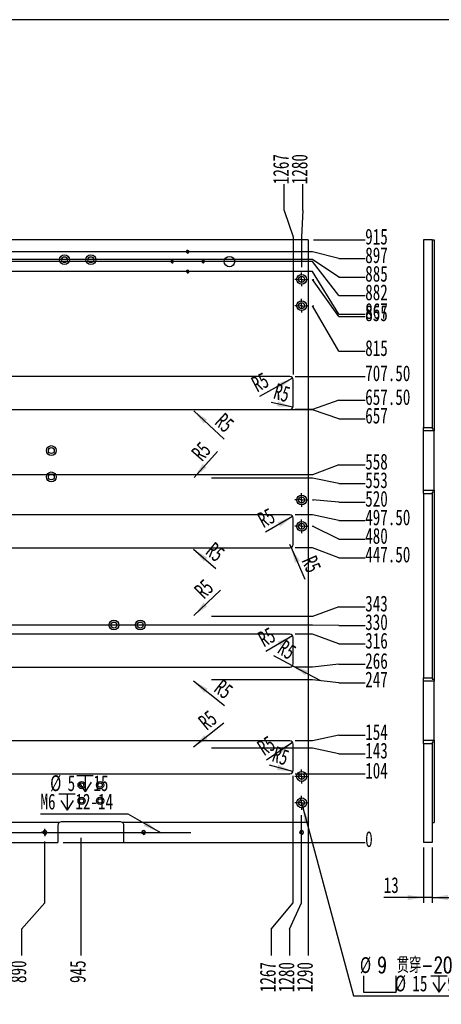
# Model space of a CAD drawing. Extents: x 14 to 410, y -22 to 279.
# Tile 12 of 16: x 146 to 226, y 92 to 279. Entities that reach past the tile are written whole.
import ezdxf

# ---------------------------------------------------------------- set-up
doc = ezdxf.new("R2010")
doc.units = 0
doc.linetypes.add('SLD-實線', pattern=[0])
doc.layers.get('0').update_dxf_attribs({"linetype": 'CONTINUOUS'})
doc.styles.add('SLDTEXTSTYLE0', font='TXT', dxfattribs={"width": 0.7})
doc.styles.add('SLDTEXTSTYLE1', font='TXT', dxfattribs={"width": 0.7, "bigfont": 'bigfont'})
doc.dimstyles.new('SLDDIMSTYLE0', dxfattribs={"dimtxt": 3, "dimasz": 3, "dimexe": 0, "dimexo": 0.0625, "dimgap": 0.75, "dimtad": 0, "dimtih": 1, "dimtoh": 1, "dimdec": 0, "dimlfac": 8, "dimrnd": 1e-09, "dimdsep": 46, "dimtxsty": 'SLDTEXTSTYLE0', "dimblk1": 'NONE', "dimblk2": 'NONE', "dimsah": 1, "dimcen": 0.09, "dimadec": 0, "dimazin": 0, "dimtfac": 1, "dimtdec": 3, "dimtofl": 0, "dimtmove": 0, "dimatfit": 3, "dimldrblk": 'NONE', "dimfxl": 0, "dimtolj": 1, "dimtzin": 12, "dimarcsym": 0})
doc.dimstyles.new('SLDDIMSTYLE1', dxfattribs={"dimtxt": 3, "dimasz": 3, "dimexe": 0, "dimexo": 0.0625, "dimgap": 0.75, "dimtad": 0, "dimtih": 1, "dimtoh": 1, "dimlfac": 8, "dimrnd": 1e-09, "dimzin": 12, "dimdsep": 46, "dimtxsty": 'SLDTEXTSTYLE0', "dimblk1": 'NONE', "dimblk2": 'NONE', "dimsah": 1, "dimcen": 0.09, "dimadec": 0, "dimazin": 0, "dimtfac": 1, "dimtdec": 3, "dimtofl": 0, "dimtmove": 0, "dimatfit": 3, "dimldrblk": 'NONE', "dimfxl": 0, "dimtolj": 1, "dimtzin": 12, "dimarcsym": 0})
doc.dimstyles.new('SLDDIMSTYLE10', dxfattribs={"dimtxt": 3, "dimasz": 3, "dimexe": 0, "dimexo": 0.0625, "dimgap": 0.75, "dimtad": 1, "dimlfac": 8, "dimrnd": 1e-09, "dimzin": 12, "dimdsep": 46, "dimtxsty": 'SLDTEXTSTYLE0', "dimsah": 1, "dimcen": 0.09, "dimadec": 0, "dimazin": 0, "dimtfac": 1, "dimtdec": 3, "dimtmove": 0, "dimatfit": 0, "dimfxl": 0, "dimtolj": 1, "dimtzin": 12, "dimarcsym": 0})
doc.dimstyles.new('SLDDIMSTYLE4', dxfattribs={"dimtxt": 3, "dimasz": 3, "dimexe": 0, "dimexo": 0.0625, "dimgap": 0.75, "dimtad": 0, "dimtih": 1, "dimtoh": 1, "dimlfac": 8, "dimrnd": 1e-09, "dimzin": 4, "dimdsep": 46, "dimtxsty": 'SLDTEXTSTYLE0', "dimblk1": 'NONE', "dimblk2": 'NONE', "dimsah": 1, "dimcen": 0.09, "dimadec": 0, "dimazin": 0, "dimtfac": 1, "dimtdec": 3, "dimtofl": 0, "dimtmove": 0, "dimatfit": 3, "dimldrblk": 'NONE', "dimfxl": 0, "dimtolj": 1, "dimtzin": 12, "dimarcsym": 0})
doc.dimstyles.new('SLDDIMSTYLE5', dxfattribs={"dimtxt": 3, "dimasz": 3, "dimexe": 0, "dimexo": 0.0625, "dimgap": 0.75, "dimtad": 1, "dimlfac": 8, "dimrnd": 1e-09, "dimzin": 12, "dimdsep": 46, "dimtxsty": 'SLDTEXTSTYLE0', "dimsah": 1, "dimcen": 0, "dimadec": 0, "dimazin": 0, "dimtfac": 1, "dimtdec": 3, "dimtofl": 0, "dimtmove": 1, "dimatfit": 3, "dimfxl": 0, "dimtolj": 1, "dimtzin": 12, "dimarcsym": 0})
doc.dimstyles.new('SLDDIMSTYLE6', dxfattribs={"dimtxt": 3, "dimasz": 3, "dimexe": 0, "dimexo": 0.0625, "dimgap": 0.75, "dimtad": 1, "dimlfac": 8, "dimrnd": 1e-09, "dimzin": 12, "dimdsep": 46, "dimtxsty": 'SLDTEXTSTYLE0', "dimsah": 1, "dimcen": 0, "dimadec": 0, "dimazin": 0, "dimtfac": 1, "dimtdec": 3, "dimtofl": 0, "dimtmove": 0, "dimatfit": 3, "dimfxl": 0, "dimtolj": 1, "dimtzin": 12, "dimarcsym": 0})
doc.dimstyles.new('SLDDIMSTYLE7', dxfattribs={"dimtxt": 3, "dimasz": 3, "dimexe": 0, "dimexo": 0.0625, "dimgap": 0.75, "dimtad": 1, "dimlfac": 8, "dimrnd": 1e-09, "dimzin": 12, "dimdsep": 46, "dimtxsty": 'SLDTEXTSTYLE0', "dimsah": 1, "dimcen": 0, "dimadec": 0, "dimazin": 0, "dimtfac": 1, "dimtdec": 3, "dimtofl": 0, "dimtmove": 1, "dimatfit": 3, "dimfxl": 0, "dimtolj": 1, "dimtzin": 12, "dimarcsym": 0})
doc.dimstyles.new('SLDDIMSTYLE8', dxfattribs={"dimtxt": 3, "dimasz": 3, "dimexe": 0, "dimexo": 0.0625, "dimgap": 0.75, "dimtad": 0, "dimtih": 1, "dimtoh": 1, "dimlfac": 8, "dimrnd": 1e-09, "dimzin": 12, "dimdsep": 46, "dimtxsty": 'SLDTEXTSTYLE0', "dimblk1": 'NONE', "dimsah": 1, "dimcen": 0, "dimadec": 0, "dimazin": 0, "dimtfac": 1, "dimtdec": 3, "dimtmove": 0, "dimatfit": 3, "dimldrblk": 'NONE', "dimfxl": 0, "dimtolj": 1, "dimtzin": 12, "dimarcsym": 0})

# ---------------------------------------------------------------- blocks, each defined once
blk = doc.blocks.new('_D_22')
at = {"color": 7, "linetype": 'SLD-實線', "transparency": 16777216}
for p, q in [((150.37, 110.86), (150.37, 122.51)), ((145.98, 105.86), (150.37, 110.86)), ((145.98, 105.86), (145.98, 100.86))]:
    blk.add_line(p, q, dxfattribs=at)
at = {"color": 7, "linetype": 'SLD-實線', "transparency": 16777216, "insert": (143.86, 95.62), "char_height": 3, "attachment_point": 1, "rotation": 90, "style": 'SLDTEXTSTYLE0'}
blk.add_mtext('890', dxfattribs=at)
blk = doc.blocks.new('_NONE')
blk = doc.blocks.new('_D_23')
at = {"color": 7, "linetype": 'SLD-實線', "transparency": 16777216}
blk.add_line((157.24, 123.2), (157.24, 100.86), dxfattribs=at)
at = {"color": 7, "linetype": 'SLD-實線', "transparency": 16777216, "insert": (155.12, 95.62), "char_height": 3, "attachment_point": 1, "rotation": 90, "style": 'SLDTEXTSTYLE0'}
blk.add_mtext('945', dxfattribs=at)
blk = doc.blocks.new('_D_24')
at = {"color": 7, "linetype": 'SLD-實線', "transparency": 16777216}
for p, q in [((197.49, 110.86), (197.49, 134.95)), ((193.31, 105.86), (197.49, 110.86)), ((193.31, 105.86), (193.31, 100.86))]:
    blk.add_line(p, q, dxfattribs=at)
at = {"color": 7, "linetype": 'SLD-實線', "transparency": 16777216, "insert": (191.19, 93.88), "char_height": 3, "attachment_point": 1, "rotation": 90, "style": 'SLDTEXTSTYLE0'}
blk.add_mtext('1267', dxfattribs=at)
blk = doc.blocks.new('_D_25')
at = {"color": 7, "linetype": 'SLD-實線', "transparency": 16777216}
for p, q in [((199.12, 110.86), (199.12, 127.51)), ((196.84, 105.86), (199.12, 110.86)), ((196.84, 105.86), (196.84, 100.86))]:
    blk.add_line(p, q, dxfattribs=at)
at = {"color": 7, "linetype": 'SLD-實線', "transparency": 16777216, "insert": (194.72, 93.88), "char_height": 3, "attachment_point": 1, "rotation": 90, "style": 'SLDTEXTSTYLE0'}
blk.add_mtext('1280', dxfattribs=at)
blk = doc.blocks.new('_D_26')
at = {"color": 7, "linetype": 'SLD-實線', "transparency": 16777216}
blk.add_line((200.37, 125.07), (200.37, 100.86), dxfattribs=at)
at = {"color": 7, "linetype": 'SLD-實線', "transparency": 16777216, "insert": (198.24, 93.88), "char_height": 3, "attachment_point": 1, "rotation": 90, "style": 'SLDTEXTSTYLE0'}
blk.add_mtext('1290', dxfattribs=at)
blk = doc.blocks.new('_D_29')
at = {"color": 7, "linetype": 'SLD-實線', "transparency": 16777216}
for p, q in [((31.43, 121.07), (36.43, 124.2)), ((36.43, 124.2), (178.12, 124.2)), ((31.43, 121.07), (26.43, 121.07))]:
    blk.add_line(p, q, dxfattribs=at)
at = {"color": 7, "linetype": 'SLD-實線', "transparency": 16777216, "insert": (22.94, 123.19), "char_height": 3, "attachment_point": 1, "style": 'SLDTEXTSTYLE0'}
blk.add_mtext('15', dxfattribs=at)
blk = doc.blocks.new('_D_77')
at = {"color": 7, "linetype": 'SLD-實線', "transparency": 16777216}
for p, q in [((195.81, 242.27), (195.81, 247.27)), ((195.81, 242.27), (197.49, 237.27)), ((197.49, 237.27), (197.49, 211.14))]:
    blk.add_line(p, q, dxfattribs=at)
at = {"color": 7, "linetype": 'SLD-實線', "transparency": 16777216, "insert": (193.69, 247.27), "char_height": 3, "attachment_point": 1, "rotation": 90, "style": 'SLDTEXTSTYLE0'}
blk.add_mtext('1267', dxfattribs=at)
blk = doc.blocks.new('_D_78')
at = {"color": 7, "linetype": 'SLD-實線', "transparency": 16777216}
for p, q in [((199.34, 242.27), (199.34, 247.27)), ((199.34, 242.27), (199.12, 237.27)), ((199.12, 237.27), (199.12, 231.51))]:
    blk.add_line(p, q, dxfattribs=at)
at = {"color": 7, "linetype": 'SLD-實線', "transparency": 16777216, "insert": (197.22, 247.27), "char_height": 3, "attachment_point": 1, "rotation": 90, "style": 'SLDTEXTSTYLE0'}
blk.add_mtext('1280', dxfattribs=at)
blk = doc.blocks.new('_D_79')
at = {"color": 7, "linetype": 'SLD-實線', "transparency": 16777216}
blk.add_line((153.87, 122.32), (211.19, 122.32), dxfattribs=at)
at = {"color": 7, "linetype": 'SLD-實線', "transparency": 16777216, "insert": (211.19, 124.44), "char_height": 3, "attachment_point": 1, "style": 'SLDTEXTSTYLE0'}
blk.add_mtext('0', dxfattribs=at)
blk = doc.blocks.new('_D_80')
at = {"color": 7, "linetype": 'SLD-實線', "transparency": 16777216}
blk.add_line((197.87, 135.32), (211.19, 135.32), dxfattribs=at)
at = {"color": 7, "linetype": 'SLD-實線', "transparency": 16777216, "insert": (211.19, 137.44), "char_height": 3, "attachment_point": 1, "style": 'SLDTEXTSTYLE0'}
blk.add_mtext('104', dxfattribs=at)
blk = doc.blocks.new('_D_81')
at = {"color": 7, "linetype": 'SLD-實線', "transparency": 16777216}
for p, q in [((201.19, 140.2), (181.99, 140.2)), ((206.19, 139.12), (201.19, 140.2)), ((206.19, 139.12), (211.19, 139.12))]:
    blk.add_line(p, q, dxfattribs=at)
at = {"color": 7, "linetype": 'SLD-實線', "transparency": 16777216, "insert": (211.19, 141.24), "char_height": 3, "attachment_point": 1, "style": 'SLDTEXTSTYLE0'}
blk.add_mtext('143', dxfattribs=at)
blk = doc.blocks.new('_D_82')
at = {"color": 7, "linetype": 'SLD-實線', "transparency": 16777216}
for p, q in [((206.19, 142.65), (201.19, 141.57)), ((206.19, 142.65), (211.19, 142.65)), ((201.19, 141.57), (197.87, 141.57))]:
    blk.add_line(p, q, dxfattribs=at)
at = {"color": 7, "linetype": 'SLD-實線', "transparency": 16777216, "insert": (211.19, 144.77), "char_height": 3, "attachment_point": 1, "style": 'SLDTEXTSTYLE0'}
blk.add_mtext('154', dxfattribs=at)
blk = doc.blocks.new('_D_83')
at = {"color": 7, "linetype": 'SLD-實線', "transparency": 16777216}
for p, q in [((201.19, 153.2), (181.99, 153.2)), ((206.19, 152.62), (201.19, 153.2)), ((206.19, 152.62), (211.19, 152.62))]:
    blk.add_line(p, q, dxfattribs=at)
at = {"color": 7, "linetype": 'SLD-實線', "transparency": 16777216, "insert": (211.19, 154.74), "char_height": 3, "attachment_point": 1, "style": 'SLDTEXTSTYLE0'}
blk.add_mtext('247', dxfattribs=at)
blk = doc.blocks.new('_D_84')
at = {"color": 7, "linetype": 'SLD-實線', "transparency": 16777216}
for p, q in [((201.19, 155.57), (197.87, 155.57)), ((206.19, 156.15), (201.19, 155.57)), ((206.19, 156.15), (211.19, 156.15))]:
    blk.add_line(p, q, dxfattribs=at)
at = {"color": 7, "linetype": 'SLD-實線', "transparency": 16777216, "insert": (211.19, 158.27), "char_height": 3, "attachment_point": 1, "style": 'SLDTEXTSTYLE0'}
blk.add_mtext('266', dxfattribs=at)
blk = doc.blocks.new('_D_85')
at = {"color": 7, "linetype": 'SLD-實線', "transparency": 16777216}
for p, q in [((201.19, 161.82), (197.87, 161.82)), ((206.19, 159.98), (201.19, 161.82)), ((206.19, 159.98), (211.19, 159.98))]:
    blk.add_line(p, q, dxfattribs=at)
at = {"color": 7, "linetype": 'SLD-實線', "transparency": 16777216, "insert": (211.19, 162.11), "char_height": 3, "attachment_point": 1, "style": 'SLDTEXTSTYLE0'}
blk.add_mtext('316', dxfattribs=at)
blk = doc.blocks.new('_D_86')
at = {"color": 7, "linetype": 'SLD-實線', "transparency": 16777216}
for p, q in [((201.19, 163.57), (122.05, 163.57)), ((206.19, 163.51), (201.19, 163.57)), ((206.19, 163.51), (211.19, 163.51))]:
    blk.add_line(p, q, dxfattribs=at)
at = {"color": 7, "linetype": 'SLD-實線', "transparency": 16777216, "insert": (211.19, 165.63), "char_height": 3, "attachment_point": 1, "style": 'SLDTEXTSTYLE0'}
blk.add_mtext('330', dxfattribs=at)
blk = doc.blocks.new('_D_87')
at = {"color": 7, "linetype": 'SLD-實線', "transparency": 16777216}
for p, q in [((206.19, 167.04), (201.19, 165.2)), ((206.19, 167.04), (211.19, 167.04)), ((201.19, 165.2), (181.99, 165.2))]:
    blk.add_line(p, q, dxfattribs=at)
at = {"color": 7, "linetype": 'SLD-實線', "transparency": 16777216, "insert": (211.19, 169.16), "char_height": 3, "attachment_point": 1, "style": 'SLDTEXTSTYLE0'}
blk.add_mtext('343', dxfattribs=at)
blk = doc.blocks.new('_D_88')
at = {"color": 7, "linetype": 'SLD-實線', "transparency": 16777216}
for p, q in [((201.19, 178.26), (197.87, 178.26)), ((206.19, 176.35), (201.19, 178.26)), ((206.19, 176.35), (211.19, 176.35))]:
    blk.add_line(p, q, dxfattribs=at)
at = {"color": 7, "linetype": 'SLD-實線', "transparency": 16777216, "insert": (211.19, 178.47), "char_height": 3, "attachment_point": 1, "style": 'SLDTEXTSTYLE0'}
blk.add_mtext('447.50', dxfattribs=at)
blk = doc.blocks.new('_D_89')
at = {"color": 7, "linetype": 'SLD-實線', "transparency": 16777216}
for p, q in [((206.19, 179.88), (201.19, 182.32)), ((201.19, 182.32), (201.43, 182.32)), ((206.19, 179.88), (211.19, 179.88))]:
    blk.add_line(p, q, dxfattribs=at)
at = {"color": 7, "linetype": 'SLD-實線', "transparency": 16777216, "insert": (211.19, 182), "char_height": 3, "attachment_point": 1, "style": 'SLDTEXTSTYLE0'}
blk.add_mtext('480', dxfattribs=at)
blk = doc.blocks.new('_D_90')
at = {"color": 7, "linetype": 'SLD-實線', "transparency": 16777216}
for p, q in [((201.19, 184.51), (197.87, 184.51)), ((206.19, 183.4), (201.19, 184.51)), ((206.19, 183.4), (211.19, 183.4))]:
    blk.add_line(p, q, dxfattribs=at)
at = {"color": 7, "linetype": 'SLD-實線', "transparency": 16777216, "insert": (211.19, 185.52), "char_height": 3, "attachment_point": 1, "style": 'SLDTEXTSTYLE0'}
blk.add_mtext('497.50', dxfattribs=at)
blk = doc.blocks.new('_D_91')
at = {"color": 7, "linetype": 'SLD-實線', "transparency": 16777216}
for p, q in [((206.19, 186.93), (201.19, 187.32)), ((201.19, 187.32), (201.43, 187.32)), ((206.19, 186.93), (211.19, 186.93))]:
    blk.add_line(p, q, dxfattribs=at)
at = {"color": 7, "linetype": 'SLD-實線', "transparency": 16777216, "insert": (211.19, 189.05), "char_height": 3, "attachment_point": 1, "style": 'SLDTEXTSTYLE0'}
blk.add_mtext('520', dxfattribs=at)
blk = doc.blocks.new('_D_92')
at = {"color": 7, "linetype": 'SLD-實線', "transparency": 16777216}
for p, q in [((201.19, 191.45), (181.99, 191.45)), ((206.19, 190.46), (201.19, 191.45)), ((206.19, 190.46), (211.19, 190.46))]:
    blk.add_line(p, q, dxfattribs=at)
at = {"color": 7, "linetype": 'SLD-實線', "transparency": 16777216, "insert": (211.19, 192.58), "char_height": 3, "attachment_point": 1, "style": 'SLDTEXTSTYLE0'}
blk.add_mtext('553', dxfattribs=at)
blk = doc.blocks.new('_D_93')
at = {"color": 7, "linetype": 'SLD-實線', "transparency": 16777216}
for p, q in [((206.19, 193.98), (201.19, 192.07)), ((206.19, 193.98), (211.19, 193.98)), ((201.19, 192.07), (107.3, 192.07))]:
    blk.add_line(p, q, dxfattribs=at)
at = {"color": 7, "linetype": 'SLD-實線', "transparency": 16777216, "insert": (211.19, 196.1), "char_height": 3, "attachment_point": 1, "style": 'SLDTEXTSTYLE0'}
blk.add_mtext('558', dxfattribs=at)
blk = doc.blocks.new('_D_94')
at = {"color": 7, "linetype": 'SLD-實線', "transparency": 16777216}
for p, q in [((201.19, 204.45), (181.99, 204.45)), ((206.19, 202.72), (201.19, 204.45)), ((206.19, 202.72), (211.19, 202.72))]:
    blk.add_line(p, q, dxfattribs=at)
at = {"color": 7, "linetype": 'SLD-實線', "transparency": 16777216, "insert": (211.19, 204.84), "char_height": 3, "attachment_point": 1, "style": 'SLDTEXTSTYLE0'}
blk.add_mtext('657', dxfattribs=at)
blk = doc.blocks.new('_D_95')
at = {"color": 7, "linetype": 'SLD-實線', "transparency": 16777216}
for p, q in [((206.19, 206.24), (201.19, 204.51)), ((206.19, 206.24), (211.19, 206.24)), ((201.19, 204.51), (197.87, 204.51))]:
    blk.add_line(p, q, dxfattribs=at)
at = {"color": 7, "linetype": 'SLD-實線', "transparency": 16777216, "insert": (211.19, 208.36), "char_height": 3, "attachment_point": 1, "style": 'SLDTEXTSTYLE0'}
blk.add_mtext('657.50', dxfattribs=at)
blk = doc.blocks.new('_D_96')
at = {"color": 7, "linetype": 'SLD-實線', "transparency": 16777216}
blk.add_line((197.87, 210.76), (211.19, 210.76), dxfattribs=at)
at = {"color": 7, "linetype": 'SLD-實線', "transparency": 16777216, "insert": (211.19, 212.88), "char_height": 3, "attachment_point": 1, "style": 'SLDTEXTSTYLE0'}
blk.add_mtext('707.50', dxfattribs=at)
blk = doc.blocks.new('_D_97')
at = {"color": 7, "linetype": 'SLD-實線', "transparency": 16777216}
for p, q in [((206.19, 215.54), (201.19, 224.2)), ((201.19, 224.2), (201.43, 224.2)), ((206.19, 215.54), (211.19, 215.54))]:
    blk.add_line(p, q, dxfattribs=at)
at = {"color": 7, "linetype": 'SLD-實線', "transparency": 16777216, "insert": (211.19, 217.66), "char_height": 3, "attachment_point": 1, "style": 'SLDTEXTSTYLE0'}
blk.add_mtext('815', dxfattribs=at)
blk = doc.blocks.new('_D_98')
at = {"color": 7, "linetype": 'SLD-實線', "transparency": 16777216}
for p, q in [((206.19, 222.16), (201.19, 229.2)), ((201.19, 229.2), (201.43, 229.2)), ((206.19, 222.16), (211.19, 222.16))]:
    blk.add_line(p, q, dxfattribs=at)
at = {"color": 7, "linetype": 'SLD-實線', "transparency": 16777216, "insert": (211.19, 224.28), "char_height": 3, "attachment_point": 1, "style": 'SLDTEXTSTYLE0'}
blk.add_mtext('855', dxfattribs=at)
blk = doc.blocks.new('_D_99')
at = {"color": 7, "linetype": 'SLD-實線', "transparency": 16777216}
for p, q in [((201.19, 230.7), (135.32, 230.7)), ((206.19, 222.59), (201.19, 230.7)), ((206.19, 222.59), (211.19, 222.59))]:
    blk.add_line(p, q, dxfattribs=at)
at = {"color": 7, "linetype": 'SLD-實線', "transparency": 16777216, "insert": (211.19, 224.71), "char_height": 3, "attachment_point": 1, "style": 'SLDTEXTSTYLE0'}
blk.add_mtext('867', dxfattribs=at)
blk = doc.blocks.new('_D_100')
at = {"color": 7, "linetype": 'SLD-實線', "transparency": 16777216}
for p, q in [((201.19, 232.57), (138.26, 232.57)), ((206.19, 226.12), (201.19, 232.57)), ((206.19, 226.12), (211.19, 226.12))]:
    blk.add_line(p, q, dxfattribs=at)
at = {"color": 7, "linetype": 'SLD-實線', "transparency": 16777216, "insert": (211.19, 228.24), "char_height": 3, "attachment_point": 1, "style": 'SLDTEXTSTYLE0'}
blk.add_mtext('882', dxfattribs=at)
blk = doc.blocks.new('_D_101')
at = {"color": 7, "linetype": 'SLD-實線', "transparency": 16777216}
for p, q in [((201.19, 232.95), (112.68, 232.95)), ((206.19, 229.64), (201.19, 232.95)), ((206.19, 229.64), (211.19, 229.64))]:
    blk.add_line(p, q, dxfattribs=at)
at = {"color": 7, "linetype": 'SLD-實線', "transparency": 16777216, "insert": (211.19, 231.77), "char_height": 3, "attachment_point": 1, "style": 'SLDTEXTSTYLE0'}
blk.add_mtext('885', dxfattribs=at)
blk = doc.blocks.new('_D_102')
at = {"color": 7, "linetype": 'SLD-實線', "transparency": 16777216}
for p, q in [((201.19, 234.45), (135.32, 234.45)), ((206.19, 233.17), (201.19, 234.45)), ((206.19, 233.17), (211.19, 233.17))]:
    blk.add_line(p, q, dxfattribs=at)
at = {"color": 7, "linetype": 'SLD-實線', "transparency": 16777216, "insert": (211.19, 235.29), "char_height": 3, "attachment_point": 1, "style": 'SLDTEXTSTYLE0'}
blk.add_mtext('897', dxfattribs=at)
blk = doc.blocks.new('_D_103')
at = {"color": 7, "linetype": 'SLD-實線', "transparency": 16777216}
blk.add_line((201.37, 236.7), (211.19, 236.7), dxfattribs=at)
at = {"color": 7, "linetype": 'SLD-實線', "transparency": 16777216, "insert": (211.19, 238.82), "char_height": 3, "attachment_point": 1, "style": 'SLDTEXTSTYLE0'}
blk.add_mtext('915', dxfattribs=at)
blk = doc.blocks.new('_D_116')
at = {"color": 7, "linetype": 'SLD-實線', "transparency": 16777216}
blk.add_line((197.42, 210.43), (191.1, 206.95), dxfattribs=at)
blk.add_solid([(197.42, 210.43), (194.55, 209.42), (195.03, 208.54)], dxfattribs=at)
at = {"color": 7, "linetype": 'SLD-實線', "transparency": 16777216, "insert": (189.27, 210.36), "char_height": 3, "attachment_point": 1, "rotation": 28.1192, "style": 'SLDTEXTSTYLE0'}
blk.add_mtext('R5', dxfattribs=at)
blk = doc.blocks.new('_D_117')
at = {"color": 7, "linetype": 'SLD-實線', "transparency": 16777216}
blk.add_line((197.46, 204.96), (193.34, 205.82), dxfattribs=at)
blk.add_solid([(197.46, 204.96), (194.63, 206.06), (194.43, 205.08)], dxfattribs=at)
at = {"color": 7, "linetype": 'SLD-實線', "transparency": 16777216, "insert": (194.45, 209.52), "char_height": 3, "attachment_point": 1, "rotation": 343.3198, "style": 'SLDTEXTSTYLE0'}
blk.add_mtext('R5', dxfattribs=at)
blk = doc.blocks.new('_D_126')
at = {"color": 7, "linetype": 'SLD-實線', "transparency": 16777216}
blk.add_line((197.41, 184.19), (192.29, 181.19), dxfattribs=at)
blk.add_solid([(197.41, 184.19), (194.57, 183.1), (195.08, 182.24)], dxfattribs=at)
at = {"color": 7, "linetype": 'SLD-實線', "transparency": 16777216, "insert": (190.43, 184.57), "char_height": 3, "attachment_point": 1, "rotation": 28.8927, "style": 'SLDTEXTSTYLE0'}
blk.add_mtext('R5', dxfattribs=at)
blk = doc.blocks.new('_D_127')
at = {"color": 7, "linetype": 'SLD-實線', "transparency": 16777216}
for q in [(196.87, 178.89), (199.76, 172.3)]:
    blk.add_line((197.12, 178.31), q, dxfattribs=at)
blk.add_solid([(197.12, 178.31), (197.87, 175.37), (198.78, 175.77)], dxfattribs=at)
at = {"color": 7, "linetype": 'SLD-實線', "transparency": 16777216, "insert": (201.82, 177.03), "char_height": 3, "attachment_point": 1, "rotation": 293.7268, "style": 'SLDTEXTSTYLE0'}
blk.add_mtext('R5', dxfattribs=at)
blk = doc.blocks.new('_D_128')
at = {"color": 7, "linetype": 'SLD-實線', "transparency": 16777216}
blk.add_line((178.66, 204.25), (184.44, 198.84), dxfattribs=at)
blk.add_solid([(178.66, 204.25), (180.51, 201.83), (181.19, 202.56)], dxfattribs=at)
at = {"color": 7, "linetype": 'SLD-實線', "transparency": 16777216, "insert": (184.48, 204.05), "char_height": 3, "attachment_point": 1, "rotation": 317.5007, "style": 'SLDTEXTSTYLE0'}
blk.add_mtext('R5', dxfattribs=at)
blk = doc.blocks.new('_D_129')
at = {"color": 7, "linetype": 'SLD-實線', "transparency": 16777216}
blk.add_line((178.7, 191.6), (183.18, 196.55), dxfattribs=at)
blk.add_solid([(178.7, 191.6), (181.09, 193.49), (180.35, 194.16)], dxfattribs=at)
at = {"color": 7, "linetype": 'SLD-實線', "transparency": 16777216, "insert": (177.97, 196.47), "char_height": 3, "attachment_point": 1, "rotation": 48.8349, "style": 'SLDTEXTSTYLE0'}
blk.add_mtext('R5', dxfattribs=at)
blk = doc.blocks.new('_D_130')
at = {"color": 7, "linetype": 'SLD-實線', "transparency": 16777216}
blk.add_line((178.63, 177.97), (182.85, 174.3), dxfattribs=at)
blk.add_solid([(178.63, 177.97), (180.57, 175.62), (181.23, 176.38)], dxfattribs=at)
at = {"color": 7, "linetype": 'SLD-實線', "transparency": 16777216, "insert": (182.59, 179.51), "char_height": 3, "attachment_point": 1, "rotation": 320.869, "style": 'SLDTEXTSTYLE0'}
blk.add_mtext('R5', dxfattribs=at)
blk = doc.blocks.new('_D_131')
at = {"color": 7, "linetype": 'SLD-實線', "transparency": 16777216}
blk.add_line((178.67, 165.38), (183.7, 170.22), dxfattribs=at)
blk.add_solid([(178.67, 165.38), (181.18, 167.1), (180.49, 167.82)], dxfattribs=at)
at = {"color": 7, "linetype": 'SLD-實線', "transparency": 16777216, "insert": (178.5, 170.51), "char_height": 3, "attachment_point": 1, "rotation": 44.7194, "style": 'SLDTEXTSTYLE0'}
blk.add_mtext('R5', dxfattribs=at)
blk = doc.blocks.new('_D_132')
at = {"color": 7, "linetype": 'SLD-實線', "transparency": 16777216}
blk.add_line((197.41, 161.5), (192.36, 158.56), dxfattribs=at)
blk.add_solid([(197.41, 161.5), (194.57, 160.42), (195.07, 159.56)], dxfattribs=at)
at = {"color": 7, "linetype": 'SLD-實線', "transparency": 16777216, "insert": (190.51, 161.96), "char_height": 3, "attachment_point": 1, "rotation": 28.6013, "style": 'SLDTEXTSTYLE0'}
blk.add_mtext('R5', dxfattribs=at)
blk = doc.blocks.new('_D_133')
at = {"color": 7, "linetype": 'SLD-實線', "transparency": 16777216}
for q in [(193.86, 157.71), (202.69, 153.05)]:
    blk.add_line((197.39, 155.85), q, dxfattribs=at)
blk.add_solid([(197.39, 155.85), (199.81, 154.01), (200.27, 154.89)], dxfattribs=at)
at = {"color": 7, "linetype": 'SLD-實線', "transparency": 16777216, "insert": (196, 160.93), "char_height": 3, "attachment_point": 1, "rotation": 326.3225, "style": 'SLDTEXTSTYLE0'}
blk.add_mtext('R5', dxfattribs=at)
blk = doc.blocks.new('_D_134')
at = {"color": 7, "linetype": 'SLD-實線', "transparency": 16777216}
blk.add_line((178.62, 152.96), (184.51, 148.27), dxfattribs=at)
blk.add_solid([(178.62, 152.96), (180.66, 150.7), (181.28, 151.48)], dxfattribs=at)
at = {"color": 7, "linetype": 'SLD-實線', "transparency": 16777216, "insert": (184.13, 153.47), "char_height": 3, "attachment_point": 1, "rotation": 322.109, "style": 'SLDTEXTSTYLE0'}
blk.add_mtext('R5', dxfattribs=at)
blk = doc.blocks.new('_D_135')
at = {"color": 7, "linetype": 'SLD-實線', "transparency": 16777216}
blk.add_line((178.63, 140.43), (184.37, 145.01), dxfattribs=at)
blk.add_solid([(178.63, 140.43), (181.29, 141.91), (180.66, 142.69)], dxfattribs=at)
at = {"color": 7, "linetype": 'SLD-實線', "transparency": 16777216, "insert": (179.22, 145.79), "char_height": 3, "attachment_point": 1, "rotation": 39.3204, "style": 'SLDTEXTSTYLE0'}
blk.add_mtext('R5', dxfattribs=at)
blk = doc.blocks.new('_D_136')
at = {"color": 7, "linetype": 'SLD-實線', "transparency": 16777216}
blk.add_line((197.39, 141.29), (192.48, 137.94), dxfattribs=at)
blk.add_solid([(197.39, 141.29), (194.63, 140.01), (195.19, 139.18)], dxfattribs=at)
at = {"color": 7, "linetype": 'SLD-實線', "transparency": 16777216, "insert": (190.39, 141.19), "char_height": 3, "attachment_point": 1, "rotation": 32.8054, "style": 'SLDTEXTSTYLE0'}
blk.add_mtext('R5', dxfattribs=at)
blk = doc.blocks.new('_D_137')
at = {"color": 7, "linetype": 'SLD-實線', "transparency": 16777216}
blk.add_line((197.46, 135.75), (193.03, 136.96), dxfattribs=at)
blk.add_solid([(197.46, 135.75), (194.7, 137.02), (194.43, 136.05)], dxfattribs=at)
at = {"color": 7, "linetype": 'SLD-實線', "transparency": 16777216, "insert": (194.29, 140.61), "char_height": 3, "attachment_point": 1, "rotation": 341.1, "style": 'SLDTEXTSTYLE0'}
blk.add_mtext('R5', dxfattribs=at)
blk = doc.blocks.new('SW_SYMBOL_HOLE_SPOT')
at = {"color": 0, "linetype": 'SLD-實線'}
for p, q in [((0, 875), (0, 75)), ((1600, 75), (1600, 875)), ((0, 75), (1600, 75))]:
    blk.add_line(p, q, dxfattribs=at)
blk = doc.blocks.new('SW_SYMBOL_HOLE_DEPTH')
at = {"color": 0, "linetype": 'SLD-實線'}
for p, q in [((0, 875), (800, 875)), ((100, 555), (400, 75)), ((400, 875), (400, 75)), ((700, 555), (400, 75))]:
    blk.add_line(p, q, dxfattribs=at)
blk = doc.blocks.new('_D_149')
at = {"color": 7, "linetype": 'SLD-實線', "transparency": 16777216}
for p, q in [((198.87, 130.73), (199.36, 128.92)), ((199.36, 128.92), (208.94, 93.16)), ((208.94, 93.16), (229.22, 93.16))]:
    blk.add_line(p, q, dxfattribs=at)
blk.add_solid([(199.36, 128.92), (199.65, 125.89), (200.62, 126.15)], dxfattribs=at)
at = {"color": 7, "linetype": 'SLD-實線', "transparency": 16777216, "xscale": 0.003867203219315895, "yscale": 0.003867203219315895, "zscale": 0.003867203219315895}
for name, p in [('SW_SYMBOL_HOLE_SPOT', (210.89, 93.59)), ('SW_SYMBOL_HOLE_DEPTH', (223.63, 93.59))]:
    blk.add_blockref(name, p, dxfattribs=at)
at = {"color": 7, "linetype": 'SLD-實線', "transparency": 16777216, "char_height": 3, "attachment_point": 1}
for s, insert, style in [('%%c', (210.19, 100.52), 'SLDTEXTSTYLE0'), ('9 贯\\M+190FA-20', (213.51, 100.52), 'SLDTEXTSTYLE1'), ('%%c', (216.82, 97.03), 'SLDTEXTSTYLE0'), ('15', (220.14, 97.03), 'SLDTEXTSTYLE0'), ('9', (226.78, 97.03), 'SLDTEXTSTYLE0')]:
    blk.add_mtext(s, dxfattribs=dict(at, insert=insert, style=style))
blk = doc.blocks.new('_D_152')
at = {"color": 7, "linetype": 'SLD-實線', "transparency": 16777216}
for p, q in [((166.17, 127.7), (149.56, 127.7)), ((171.97, 124.35), (166.17, 127.7)), ((172.51, 124.04), (171.97, 124.35))]:
    blk.add_line(p, q, dxfattribs=at)
blk.add_solid([(171.97, 124.35), (169.62, 126.29), (169.12, 125.42)], dxfattribs=at)
at = {"color": 7, "linetype": 'SLD-實線', "transparency": 16777216, "xscale": 0.003867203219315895, "yscale": 0.003867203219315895, "zscale": 0.003867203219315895}
for p in [(156.46, 131.63), (153.05, 128.14)]:
    blk.add_blockref('SW_SYMBOL_HOLE_DEPTH', p, dxfattribs=at)
at = {"color": 7, "linetype": 'SLD-實線', "transparency": 16777216, "char_height": 3, "attachment_point": 1, "style": 'SLDTEXTSTYLE0'}
for s, insert in [('%%c', (151.39, 135.06)), ('5', (154.71, 135.06)), ('15', (159.6, 135.06)), ('M6', (149.56, 131.57)), ('12-14', (156.19, 131.57))]:
    blk.add_mtext(s, dxfattribs=dict(at, insert=insert))
blk = doc.blocks.new('SW_CENTERMARKSYMBOL_37')
at = {"color": 0, "linetype": 'SLD-實線'}
for p, q in [((-0.375, 0), (-0.6875, 0)), ((0, 0), (-0.375, 0)), ((0, 0.375), (0, 0.6875)), ((0, 0), (0, 0.375)), ((0, 0), (0, -0.375)), ((0, 0), (0.375, 0)), ((0.375, 0), (0.6875, 0)), ((0, -0.375), (0, -0.6875))]:
    blk.add_line(p, q, dxfattribs=at)
blk = doc.blocks.new('SW_CENTERMARKSYMBOL_38')
at = {"color": 0, "linetype": 'SLD-實線'}
for p, q in [((-0.75, 0), (-1.3125, 0)), ((0, 0), (-0.375, 0)), ((0, 0.75), (0, 1.3125)), ((0, 0), (0, 0.375)), ((0, 0), (0, -0.375)), ((0, 0), (0.375, 0)), ((0.75, 0), (1.3125, 0)), ((0, -0.75), (0, -1.3125))]:
    blk.add_line(p, q, dxfattribs=at)
blk = doc.blocks.new('SW_CENTERMARKSYMBOL_39')
at = {"color": 0, "linetype": 'SLD-實線'}
for p, q in [((-0.75, 0), (-1.3125, 0)), ((0, 0), (-0.375, 0)), ((0, 0.75), (0, 1.3125)), ((0, 0), (0, 0.375)), ((0, 0), (0, -0.375)), ((0, 0), (0.375, 0)), ((0.75, 0), (1.3125, 0)), ((0, -0.75), (0, -1.3125))]:
    blk.add_line(p, q, dxfattribs=at)
blk = doc.blocks.new('SW_CENTERMARKSYMBOL_49')
at = {"color": 0, "linetype": 'SLD-實線'}
for p, q in [((-0.75, 0), (-1.3125, 0)), ((0, 0), (-0.375, 0)), ((0, 0.75), (0, 1.3125)), ((0, 0), (0, 0.375)), ((0, 0), (0, -0.375)), ((0, 0), (0.375, 0)), ((0.75, 0), (1.3125, 0)), ((0, -0.75), (0, -1.3125))]:
    blk.add_line(p, q, dxfattribs=at)
blk = doc.blocks.new('SW_CENTERMARKSYMBOL_50')
at = {"color": 0, "linetype": 'SLD-實線'}
for p, q in [((-0.75, 0), (-1.3125, 0)), ((0, 0), (-0.375, 0)), ((0, 0.75), (0, 1.3125)), ((0, 0), (0, 0.375)), ((0, 0), (0, -0.375)), ((0, 0), (0.375, 0)), ((0.75, 0), (1.3125, 0)), ((0, -0.75), (0, -1.3125))]:
    blk.add_line(p, q, dxfattribs=at)
blk = doc.blocks.new('SW_CENTERMARKSYMBOL_51')
at = {"color": 0, "linetype": 'SLD-實線'}
for p, q in [((-0.75, 0), (-1.3125, 0)), ((0, 0), (-0.375, 0)), ((0, 0.75), (0, 1.3125)), ((0, 0), (0, 0.375)), ((0, 0), (0, -0.375)), ((0, 0), (0.375, 0)), ((0.75, 0), (1.3125, 0)), ((0, -0.75), (0, -1.3125))]:
    blk.add_line(p, q, dxfattribs=at)
blk = doc.blocks.new('SW_CENTERMARKSYMBOL_52')
at = {"color": 0, "linetype": 'SLD-實線'}
for p, q in [((-0.75, 0), (-1.3125, 0)), ((0, 0), (-0.375, 0)), ((0, 0.75), (0, 1.3125)), ((0, 0), (0, 0.375)), ((0, 0), (0, -0.375)), ((0, 0), (0.375, 0)), ((0.75, 0), (1.3125, 0)), ((0, -0.75), (0, -1.3125))]:
    blk.add_line(p, q, dxfattribs=at)
blk = doc.blocks.new('_D_153')
at = {"color": 7, "linetype": 'SLD-實線', "transparency": 16777216}
for p, q in [((222.27, 121.32), (222.27, 110.84)), ((223.89, 121.32), (223.89, 110.84)), ((222.27, 111.84), (214.7, 111.84)), ((223.89, 111.84), (222.27, 111.84)), ((223.89, 111.84), (229.89, 111.84))]:
    blk.add_line(p, q, dxfattribs=at)
for points in [[(222.27, 111.84), (219.27, 112.34), (219.27, 111.34)], [(223.89, 111.84), (226.89, 111.34), (226.89, 112.34)]]:
    blk.add_solid(points, dxfattribs=at)
at = {"color": 7, "linetype": 'SLD-實線', "transparency": 16777216, "insert": (214.7, 115.71), "char_height": 3, "attachment_point": 1, "style": 'SLDTEXTSTYLE0'}
blk.add_mtext('13', dxfattribs=at)

msp = doc.modelspace()

# ---------------------------------------------------------------- linework, layer by layer
at = {"color": 144, "linetype": 'SLD-實線'}
msp.add_line((400, 278.5), (20, 278.5), dxfattribs=at)
at = {"color": 7, "linetype": 'SLD-實線'}
for p, q in [((200.3661, 236.6979), (100.6161, 236.6979)), ((200.3661, 236.6979), (200.3661, 126.0729)), ((223.8918, 236.6979), (222.2668, 236.6979)), ((222.2668, 236.6979), (222.2668, 201.0729)), ((223.8918, 236.6979), (223.8918, 201.0729)), ((223.8918, 236.6979), (224.2668, 236.6979)), ((224.2668, 236.6979), (224.2668, 200.8229)), ((196.8661, 210.7604), (115.1161, 210.7604)), ((197.4911, 205.1354), (197.4911, 210.1354)), ((115.1161, 204.5104), (196.8661, 204.5104)), ((222.2668, 201.0729), (223.8918, 201.0729)), ((222.2668, 200.4479), (222.2668, 201.0729)), ((222.2668, 189.1979), (222.2668, 200.4479)), ((223.8918, 201.0729), (223.8918, 200.8229)), ((223.8918, 200.8229), (224.2668, 200.8229)), ((224.2668, 200.8229), (224.2668, 200.4479)), ((224.2668, 189.1979), (224.2668, 200.4479)), ((222.2668, 188.5729), (222.2668, 189.1979)), ((224.2668, 188.8229), (223.8918, 188.8229)), ((223.8918, 188.8229), (223.8918, 188.5729)), ((224.2668, 189.1979), (224.2668, 188.8229)), ((224.2668, 188.8229), (224.2668, 153.3229)), ((222.2668, 188.5729), (222.2668, 153.5729)), ((222.2668, 188.5729), (223.8918, 188.5729)), ((223.8918, 188.5729), (223.8918, 153.5729)), ((196.8661, 184.5104), (90.1161, 184.5104)), ((197.4911, 178.8854), (197.4911, 183.8854)), ((90.1161, 178.2604), (196.8661, 178.2604)), ((196.8661, 161.8229), (90.1161, 161.8229)), ((197.4911, 156.1979), (197.4911, 161.1979)), ((90.1161, 155.5729), (196.8661, 155.5729)), ((222.2668, 153.5729), (223.8918, 153.5729)), ((222.2668, 152.9479), (222.2668, 153.5729)), ((223.8918, 153.5729), (223.8918, 153.3229)), ((223.8918, 153.3229), (224.2668, 153.3229)), ((224.2668, 153.3229), (224.2668, 152.9479)), ((222.2668, 141.6979), (222.2668, 152.9479)), ((224.2668, 141.6979), (224.2668, 152.9479)), ((196.8661, 141.5729), (90.1161, 141.5729)), ((197.4911, 135.9479), (197.4911, 140.9479)), ((222.2668, 141.0729), (222.2668, 141.6979)), ((222.2668, 141.0729), (222.2668, 122.3229)), ((222.2668, 141.0729), (223.8918, 141.0729)), ((224.2668, 141.3229), (223.8918, 141.3229)), ((223.8918, 141.3229), (223.8918, 141.0729)), ((223.8918, 141.0729), (223.8918, 122.3229)), ((224.2668, 141.6979), (224.2668, 141.3229)), ((224.2668, 141.3229), (224.2668, 126.0729)), ((90.1161, 135.3229), (196.8661, 135.3229)), ((153.1161, 126.0729), (117.6161, 126.0729)), ((152.8661, 125.5729), (152.8661, 122.3229)), ((164.7411, 126.1979), (153.4911, 126.1979)), ((200.3661, 126.0729), (165.1161, 126.0729)), ((165.3661, 122.3229), (165.3661, 125.5729)), ((200.3661, 126.0729), (200.3661, 122.3229)), ((223.8918, 126.0729), (224.2668, 126.0729)), ((117.8661, 122.3229), (152.8661, 122.3229)), ((165.3661, 122.3229), (200.3661, 122.3229)), ((223.8918, 122.3229), (222.2668, 122.3229))]:
    msp.add_line(p, q, dxfattribs=at)
at = {"color": 8, "linetype": 'SLD-實線'}
for p, q in [((224.2668, 200.4479), (222.2668, 200.4479)), ((222.2668, 189.1979), (224.2668, 189.1979)), ((224.2668, 152.9479), (222.2668, 152.9479)), ((222.2668, 141.6979), (224.2668, 141.6979))]:
    msp.add_line(p, q, dxfattribs=at)
at = {"color": 7, "linetype": 'SLD-實線'}
for centre, radius in [((154.1161, 232.9479), 0.9375), ((159.1161, 232.9479), 0.9375), ((177.4911, 234.4479), 0.2063), ((154.1161, 232.9479), 0.5625), ((159.1161, 232.9479), 0.5625), ((174.5536, 232.5729), 0.2062), ((180.4286, 232.5729), 0.2062), ((185.4286, 232.5729), 1), ((177.4911, 230.6979), 0.2062), ((199.1161, 229.1979), 0.9375), ((199.1161, 229.1979), 0.5625), ((199.1161, 224.1979), 0.9375), ((199.1161, 224.1979), 0.5625), ((151.6161, 196.6979), 0.9375), ((151.6161, 196.6979), 0.5625), ((151.6161, 191.6979), 0.9375), ((151.6161, 191.6979), 0.5625), ((199.1161, 187.3229), 0.9375), ((199.1161, 187.3229), 0.5625), ((199.1161, 182.3229), 0.9375), ((199.1161, 182.3229), 0.5625), ((163.4911, 163.5729), 0.9375), ((168.4911, 163.5729), 0.9375), ((163.4911, 163.5729), 0.5625), ((168.4911, 163.5729), 0.5625), ((199.1161, 134.8229), 0.9375), ((199.1161, 134.8229), 0.5625), ((157.3661, 133.1979), 0.6875), ((157.3661, 133.1979), 0.4125), ((160.8661, 133.1979), 0.6875), ((160.8661, 133.1979), 0.4125), ((157.3661, 130.1979), 0.6875), ((160.8661, 130.1979), 0.6875), ((157.3661, 130.1979), 0.4125), ((160.8661, 130.1979), 0.4125), ((199.1161, 129.8229), 0.9375), ((199.1161, 129.8229), 0.5625), ((150.3661, 124.1979), 0.3125), ((169.1161, 124.1979), 0.3125), ((199.1161, 124.1979), 0.3125)]:
    msp.add_circle(centre, radius, dxfattribs=at)
for centre, radius, start, end in [((177.4911, 234.4479), 0.25, 255, 195), ((174.5536, 232.5729), 0.25, 255, 195), ((180.4286, 232.5729), 0.25, 255, 195), ((177.4911, 230.6979), 0.25, 255, 195), ((196.8661, 210.1354), 0.625, 0, 90), ((196.8661, 205.1354), 0.625, 270, 0), ((196.8661, 183.8854), 0.625, 0, 90), ((196.8661, 178.8854), 0.625, 270, 0), ((196.8661, 161.1979), 0.625, 0, 90), ((196.8661, 156.1979), 0.625, 270, 0), ((196.8661, 140.9479), 0.625, 0, 90), ((196.8661, 135.9479), 0.625, 270, 0), ((153.4911, 125.5729), 0.625, 126.869898, 180), ((153.4911, 125.5729), 0.625, 90, 126.869898), ((164.7411, 125.5729), 0.625, 53.130102, 90), ((164.7411, 125.5729), 0.625, 0, 53.130102), ((150.3661, 124.1979), 0.375, 255, 195), ((169.1161, 124.1979), 0.375, 255, 195), ((199.1161, 124.1979), 0.375, 255, 195)]:
    msp.add_arc(centre, radius, start, end, dxfattribs=at)

# ---------------------------------------------------------------- block references
for name, p in [('SW_CENTERMARKSYMBOL_49', (199.1161, 229.1979)), ('SW_CENTERMARKSYMBOL_50', (199.1161, 224.1979)), ('SW_CENTERMARKSYMBOL_51', (199.1161, 187.3229)), ('SW_CENTERMARKSYMBOL_52', (199.1161, 182.3229)), ('SW_CENTERMARKSYMBOL_39', (199.1161, 134.8229)), ('SW_CENTERMARKSYMBOL_38', (199.1161, 129.8229)), ('SW_CENTERMARKSYMBOL_37', (150.3661, 124.1979))]:
    msp.add_blockref(name, p, dxfattribs=at)

# ---------------------------------------------------------------- dimensions: what is measured, and where the dimension line sits
for feature_location, offset, dtype, origin, dimstyle, picture, middle in [((197.4911, 210.1354), (-1.6782, 37.1349), 1, (39.1161, 236.6979), 'SLDDIMSTYLE1', '_D_77', (195.813, 250.762)), ((199.1161, 230.5104), (0.2234, 16.7599), 1, (39.1161, 236.6979), 'SLDDIMSTYLE1', '_D_78', (199.3395, 250.762)), ((200.3661, 236.6979), (10.822, 0), 0, (152.8661, 122.3229), 'SLDDIMSTYLE1', '_D_103', (213.8068, 236.6979)), ((134.3224, 234.4479), (76.8657, -1.2766), 0, (152.8661, 122.3229), 'SLDDIMSTYLE1', '_D_102', (213.8068, 233.1713)), ((111.6786, 232.9479), (99.5095, -3.3032), 0, (152.8661, 122.3229), 'SLDDIMSTYLE1', '_D_101', (213.8068, 229.6447)), ((137.2599, 232.5729), (73.9282, -6.4547), 0, (152.8661, 122.3229), 'SLDDIMSTYLE1', '_D_100', (213.8068, 226.1181)), ((134.3224, 230.6979), (76.8657, -8.1063), 0, (152.8661, 122.3229), 'SLDDIMSTYLE1', '_D_99', (213.8068, 222.5915)), ((200.4286, 229.1979), (10.7595, -7.0387), 0, (152.8661, 122.3229), 'SLDDIMSTYLE1', '_D_98', (213.8068, 222.1592)), ((200.4286, 224.1979), (10.7595, -8.6595), 0, (152.8661, 122.3229), 'SLDDIMSTYLE1', '_D_97', (213.8068, 215.5384)), ((196.8661, 210.7604), (14.322, 0), 0, (152.8661, 122.3229), 'SLDDIMSTYLE4', '_D_96', (216.4256, 210.7604)), ((196.8661, 204.5104), (14.322, 1.732), 0, (152.8661, 122.3229), 'SLDDIMSTYLE4', '_D_95', (216.4256, 206.2424)), ((180.9911, 204.4479), (30.197, -1.732), 0, (152.8661, 122.3229), 'SLDDIMSTYLE1', '_D_94', (213.8068, 202.7158)), ((106.3036, 192.0729), (104.8845, 1.9102), 0, (152.8661, 122.3229), 'SLDDIMSTYLE1', '_D_93', (213.8068, 193.9831)), ((180.9911, 191.4479), (30.197, -0.9914), 0, (152.8661, 122.3229), 'SLDDIMSTYLE1', '_D_92', (213.8068, 190.4565)), ((200.4286, 187.3229), (10.7595, -0.393), 0, (152.8661, 122.3229), 'SLDDIMSTYLE1', '_D_91', (213.8068, 186.9299)), ((196.8661, 184.5104), (14.322, -1.107), 0, (152.8661, 122.3229), 'SLDDIMSTYLE4', '_D_90', (216.4256, 183.4033)), ((200.4286, 182.3229), (10.7595, -2.4461), 0, (152.8661, 122.3229), 'SLDDIMSTYLE1', '_D_89', (213.8068, 179.8767)), ((196.8661, 178.2604), (14.322, -1.9102), 0, (152.8661, 122.3229), 'SLDDIMSTYLE4', '_D_88', (216.4256, 176.3502)), ((180.9911, 165.1979), (30.197, 1.8391), 0, (152.8661, 122.3229), 'SLDDIMSTYLE1', '_D_87', (213.8068, 167.037)), ((121.0536, 163.5729), (90.1345, -0.0625), 0, (152.8661, 122.3229), 'SLDDIMSTYLE1', '_D_86', (213.8068, 163.5104)), ((196.8661, 161.8229), (14.322, -1.8391), 0, (152.8661, 122.3229), 'SLDDIMSTYLE1', '_D_85', (213.8068, 159.9838)), ((196.8661, 155.5729), (14.322, 0.5758), 0, (152.8661, 122.3229), 'SLDDIMSTYLE1', '_D_84', (213.8068, 156.1487)), ((180.9911, 153.1979), (30.197, -0.5758), 0, (152.8661, 122.3229), 'SLDDIMSTYLE1', '_D_83', (213.8068, 152.6221)), ((196.8661, 141.5729), (14.322, 1.0758), 0, (152.8661, 122.3229), 'SLDDIMSTYLE1', '_D_82', (213.8068, 142.6487)), ((180.9911, 140.1979), (30.197, -1.0758), 0, (152.8661, 122.3229), 'SLDDIMSTYLE1', '_D_81', (213.8068, 139.1221)), ((196.8661, 135.3229), (14.322, 0), 0, (152.8661, 122.3229), 'SLDDIMSTYLE1', '_D_80', (213.8068, 135.3229)), ((197.4911, 135.9479), (-4.1782, -35.0895), 1, (39.1161, 122.3229), 'SLDDIMSTYLE1', '_D_24', (193.313, 97.3667)), ((199.1161, 128.5104), (-2.2766, -27.652), 1, (39.1161, 122.3229), 'SLDDIMSTYLE1', '_D_25', (196.8395, 97.3667)), ((200.3661, 126.0729), (0, -25.2145), 1, (39.1161, 122.3229), 'SLDDIMSTYLE1', '_D_26', (200.3661, 97.3667)), ((179.1161, 124.1979), (-152.6875, -3.125), 0, (39.1161, 122.3229), 'SLDDIMSTYLE1', '_D_29', (24.6828, 121.0729)), ((157.2411, 124.1979), (0, -23.3395), 1, (39.1161, 122.3229), 'SLDDIMSTYLE1', '_D_23', (157.2411, 98.2396)), ((150.3661, 123.5104), (-4.3896, -22.652), 1, (39.1161, 122.3229), 'SLDDIMSTYLE1', '_D_22', (145.9765, 98.2396)), ((152.8661322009, 122.3228686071), (58.3219569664, 0), 0, (152.8661322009, 122.3228686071), 'SLDDIMSTYLE0', '_D_79', (212.0610058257, 122.3228686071))]:
    dim = msp.add_ordinate_dim(feature_location=feature_location, offset=offset, dtype=dtype, origin=origin, dimstyle=dimstyle, dxfattribs=at)
    dim.commit()
    dim.dimension.update_dxf_attribs({"geometry": picture, "text_midpoint": middle})
for center, mpoint, dimstyle, picture, middle in [((196.8661, 210.1354), (197.4174, 210.4299), 'SLDDIMSTYLE5', '_D_116', (192.3498, 207.722)), ((196.8661, 205.1354), (197.4648, 204.956), 'SLDDIMSTYLE5', '_D_117', (194.6702, 205.7934)), ((179.1161, 203.8229), (178.6553, 204.2451), 'SLDDIMSTYLE5', '_D_128', (183.389, 199.9076)), ((179.1161, 192.0729), (178.7047, 191.6024), 'SLDDIMSTYLE5', '_D_129', (182.143, 195.5347)), ((196.8661, 183.8854), (197.4133, 184.1874), 'SLDDIMSTYLE5', '_D_126', (193.4511, 182.0008)), ((179.1161, 177.5729), (178.6313, 177.9673), 'SLDDIMSTYLE5', '_D_130', (181.8928, 175.3138)), ((196.8661, 178.8854), (197.1176, 178.3132), 'SLDDIMSTYLE6', '_D_127', (199.1569, 173.6734)), ((179.1161, 165.8229), (178.672, 165.3831), 'SLDDIMSTYLE5', '_D_131', (182.5875, 169.2604)), ((196.8661, 161.1979), (197.4149, 161.4971), 'SLDDIMSTYLE5', '_D_132', (193.5133, 159.3698)), ((196.8661, 156.1979), (197.3862, 155.8513), 'SLDDIMSTYLE7', '_D_133', (195.1342, 157.352)), ((179.1161, 152.5729), (178.6229, 152.9567), 'SLDDIMSTYLE5', '_D_134', (183.389, 149.2476)), ((179.1161, 140.8229), (178.6326, 140.4268), 'SLDDIMSTYLE5', '_D_135', (183.174, 144.1466)), ((196.8661, 140.9479), (197.3915, 141.2865), 'SLDDIMSTYLE5', '_D_136', (193.581, 138.8303)), ((196.8661, 135.9479), (197.4574, 135.7454), 'SLDDIMSTYLE5', '_D_137', (194.3638, 136.8046))]:
    dim = msp.add_radius_dim(center=center, mpoint=mpoint, dimstyle=dimstyle, dxfattribs=at)
    dim.commit()
    dim.dimension.update_dxf_attribs({"geometry": picture, "text_midpoint": middle, "dimtype": 164})
for p1, p2, text, picture, middle in [((172.5118, 124.0416), (171.9705, 124.3541), '<>{\\fGDT;x}15\\PM6{\\fGDT;x}12-14', '_D_152', (157.2411, 131.1931)), ((198.8735, 130.7284), (199.3588, 128.9173), '%%c9 贯穿-20\\P{\\fGDT;v}<>{\\fGDT;x}9', '_D_149', (219.7045, 96.6524))]:
    dim = msp.add_diameter_dim_2p(p1=p1, p2=p2, text=text, dimstyle='SLDDIMSTYLE8', dxfattribs=at)
    dim.commit()
    dim.dimension.update_dxf_attribs({"geometry": picture, "text_midpoint": middle, "dimtype": 163})
dim = msp.add_linear_dim(base=(222.2668, 111.8425), p1=(223.8918, 122.3229), p2=(222.2668, 122.3229), dimstyle='SLDDIMSTYLE10', dxfattribs=at)
dim.commit()
dim.dimension.update_dxf_attribs({"geometry": '_D_153', "text_midpoint": (216.441, 111.8425), "dimtype": 160})

doc.saveas('drawing.dxf')
